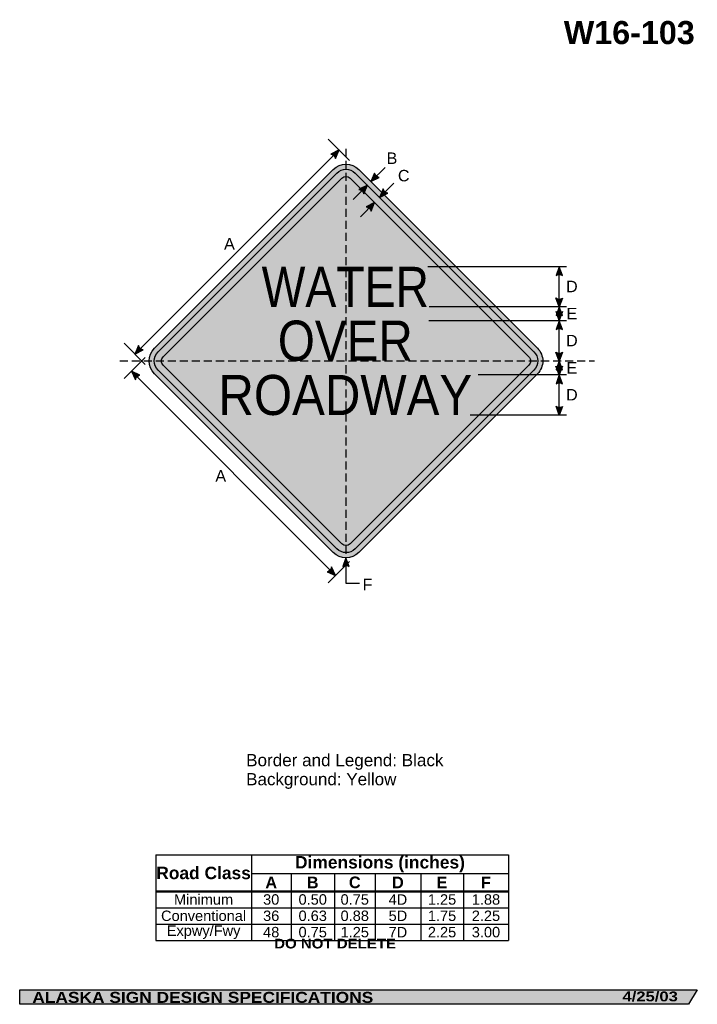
# Model space of a CAD drawing. Header units: feet. Extents: x 7 to 92, y 0 to 123.
import ezdxf
from ezdxf.enums import TextEntityAlignment as Align

# ---------------------------------------------------------------- set-up
doc = ezdxf.new("R2010")
doc.units = ezdxf.units.FT
doc.header["$MEASUREMENT"] = 0
doc.linetypes.add('DASHED2', pattern=[0.375, 0.25, -0.125])
doc.layers.add('Sign', color=7, linetype='Continuous')
doc.styles.add('ARIAL', font='arial.ttf')
doc.styles.add('ARIAL B', font='arialbd.ttf')
doc.styles.add('ARIAL BLACK B', font='ariblk.ttf')
doc.styles.add('ARIAL BLACK BI', font='ariblk.ttf')
doc.styles.add('FHWA SERIES D2000EX', font='txt')

# ---------------------------------------------------------------- blocks, each defined once
blk = doc.blocks.new('*T2')
at = {"color": 0, "linetype": 'ByBlock', "lineweight": -2, "transparency": 16777216}
for p, q in [((0, 0), (43.96297560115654, 0)), ((0, 0), (0, -10.683075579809)), ((11.9071627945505, 0), (11.9071627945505, -4.553775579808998)), ((43.96297560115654, 0), (43.96297560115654, -10.683075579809)), ((11.9071627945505, -2.3558341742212), (43.96297560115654, -2.3558341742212)), ((16.85422311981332, -2.3558341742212), (16.85422311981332, -4.553775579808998)), ((22.25542744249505, -2.3558341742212), (22.25542744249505, -4.553775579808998)), ((27.33004850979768, -2.3558341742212), (27.33004850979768, -4.553775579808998)), ((33.01336038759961, -2.3558341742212), (33.01336038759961, -4.553775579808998)), ((38.32618790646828, -2.3558341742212), (38.32618790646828, -4.553775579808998)), ((0, -4.553775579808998), (43.96297560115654, -4.553775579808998)), ((0, -4.598775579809), (43.96297560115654, -4.598775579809)), ((11.9071627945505, -4.598775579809), (11.9071627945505, -10.683075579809)), ((16.85422311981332, -4.598775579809), (16.85422311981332, -10.683075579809)), ((22.25542744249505, -4.598775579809), (22.25542744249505, -10.683075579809)), ((27.33004850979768, -4.598775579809), (27.33004850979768, -10.683075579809)), ((33.01336038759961, -4.598775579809), (33.01336038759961, -10.683075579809)), ((38.32618790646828, -4.598775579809), (38.32618790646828, -10.683075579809)), ((0, -6.611875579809), (43.96297560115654, -6.611875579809)), ((0, -8.647475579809), (43.96297560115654, -8.647475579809)), ((0, -10.683075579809), (43.96297560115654, -10.683075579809))]:
    blk.add_line(p, q, dxfattribs=at)
at = {"color": 18, "transparency": 16777216, "attachment_point": 5}
for s, insert, char_height, width, style in [('Road Class', (5.953581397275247, -2.288137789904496), 1.55, 11.7871627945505, 'ARIAL B'), ('Dimensions (inches)', (27.93506919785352, -1.1779170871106), 1.55, 31.93581280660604, 'ARIAL B'), ('A', (14.38069295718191, -3.466054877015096), 1.45, 4.827060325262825, 'ARIAL B'), ('B', (19.55482528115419, -3.466054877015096), 1.45, 5.281204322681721, 'ARIAL B'), ('C', (24.79273797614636, -3.466054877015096), 1.45, 4.954621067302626, 'ARIAL B'), ('D', (30.17170444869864, -3.466054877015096), 1.45, 5.563311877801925, 'ARIAL B'), ('E', (35.66977414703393, -3.466054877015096), 1.45, 5.19282751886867, 'ARIAL B'), ('F', (41.14458175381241, -3.466054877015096), 1.45, 5.516787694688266, 'ARIAL B'), ('Minimum', (5.953581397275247, -5.594075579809), 1.3, 11.7871627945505, 'ARIAL'), ('30', (14.38069295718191, -5.594075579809), 1.3, 4.827060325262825, 'ARIAL'), ('0.50', (19.55482528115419, -5.594075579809), 1.3, 5.281204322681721, 'ARIAL'), ('0.75', (24.79273797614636, -5.594075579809), 1.3, 4.954621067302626, 'ARIAL'), ('4D', (30.17170444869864, -5.594075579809), 1.3, 5.563311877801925, 'ARIAL'), ('1.25', (35.66977414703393, -5.594075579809), 1.3, 5.19282751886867, 'ARIAL'), ('1.88', (41.14458175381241, -5.594075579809), 1.3, 5.516787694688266, 'ARIAL'), ('Conventional', (5.953581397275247, -7.629675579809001), 1.3, 11.7871627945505, 'ARIAL'), ('36', (14.38069295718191, -7.629675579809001), 1.3, 4.827060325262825, 'ARIAL'), ('0.63', (19.55482528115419, -7.629675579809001), 1.3, 5.281204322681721, 'ARIAL'), ('0.88', (24.79273797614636, -7.629675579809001), 1.3, 4.954621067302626, 'ARIAL'), ('5D', (30.17170444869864, -7.629675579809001), 1.3, 5.563311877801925, 'ARIAL'), ('1.75', (35.66977414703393, -7.629675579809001), 1.3, 5.19282751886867, 'ARIAL'), ('2.25', (41.14458175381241, -7.629675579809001), 1.3, 5.516787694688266, 'ARIAL'), ('Expwy/Fwy', (5.953581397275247, -9.665275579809), 1.3, 11.7871627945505, 'ARIAL'), ('48', (14.38069295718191, -9.665275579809), 1.3, 4.827060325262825, 'ARIAL'), ('0.75', (19.55482528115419, -9.665275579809), 1.3, 5.281204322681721, 'ARIAL'), ('1.25', (24.79273797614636, -9.665275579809), 1.3, 4.954621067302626, 'ARIAL'), ('7D', (30.17170444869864, -9.665275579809), 1.3, 5.563311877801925, 'ARIAL'), ('2.25', (35.66977414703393, -9.665275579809), 1.3, 5.19282751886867, 'ARIAL'), ('3.00', (41.14458175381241, -9.665275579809), 1.3, 5.516787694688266, 'ARIAL')]:
    blk.add_mtext(s, dxfattribs=dict(at, insert=insert, char_height=char_height, width=width, style=style))

msp = doc.modelspace()

# ---------------------------------------------------------------- hatches: boundary and pattern name
h = msp.add_hatch(color=256)
h.dxf.hatch_style = 1
edge = h.paths.add_edge_path()
edge.add_line((46.75883632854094, 105.7839914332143), (47.20936734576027, 106.8569334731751))
edge.add_line((47.20936734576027, 106.8569334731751), (46.15848735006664, 106.339563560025))
edge.add_arc((46.04978445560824, 105.6199462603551), 0.7277811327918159, 13.026667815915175, 81.41004076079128, ccw=False)
at = {"true_color": 0xffff00}
h = msp.add_hatch(color=2, dxfattribs=at)
h.dxf.hatch_style = 1
h.paths.add_polyline_path([(24.1952513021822, 82.13397607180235, 0.4143489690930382), (24.19749527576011, 78.94975191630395), (46.46911490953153, 56.67813194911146, 0.4147360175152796), (49.65544221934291, 56.68248370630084), (71.92495903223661, 78.95199555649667, 0.4145503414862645), (71.9216172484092, 82.13731785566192), (49.65109542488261, 104.4078396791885, 0.4140749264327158), (46.46836154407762, 104.4070863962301)])
h.paths.add_polyline_path([(24.64248139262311, 79.39557210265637), (46.91430687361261, 57.12374618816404, 0.4148540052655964), (49.20949517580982, 57.12734296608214), (71.47934468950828, 79.39718741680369, 0.4146352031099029), (71.4766053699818, 81.69152343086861), (49.20590315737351, 103.9622257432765, 0.4140749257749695), (46.9137646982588, 103.9616832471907), (24.64119954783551, 81.68911821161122, 0.4145409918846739)], flags=16)
h.paths.add_polyline_path([(47.53578501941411, 103.3396629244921), (25.26321987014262, 81.06709789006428, 0.4146977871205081), (25.26408692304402, 80.01800721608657), (47.5357836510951, 57.74630979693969, 0.4153661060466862), (48.58648778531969, 57.74837621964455), (70.85702943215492, 80.01891266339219, 0.4149035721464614), (70.85529513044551, 81.06879302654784), (48.5844255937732, 103.3396629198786, 0.4142135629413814)], flags=0)
h = msp.add_hatch(color=256)
h.dxf.hatch_style = 1
h.paths.add_polyline_path([(24.64119954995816, 81.68911821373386, 0.4145409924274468), (24.64248139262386, 79.39557210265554), (46.91430687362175, 57.12374618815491, 0.4148540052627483), (49.20949517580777, 57.12734296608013), (71.47934468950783, 79.39718741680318, 0.4146352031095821), (71.47660536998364, 81.69152343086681), (49.20590315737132, 103.9622257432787, 0.4140749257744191), (46.91376469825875, 103.9616832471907)])
h.paths.add_polyline_path([(47.53578501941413, 103.3396629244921), (25.26321987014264, 81.0670978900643, 0.4146977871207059), (25.26408692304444, 80.01800721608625), (47.53578365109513, 57.74630979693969, 0.4153661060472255), (48.58648778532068, 57.74837621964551), (70.85702943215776, 80.01891266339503, 0.4149035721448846), (70.85529513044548, 81.0687930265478), (48.58442559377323, 103.3396629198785, 0.4142135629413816)], flags=16)
h = msp.add_hatch(color=2, dxfattribs=at)
h.dxf.hatch_style = 1
h.paths.add_polyline_path([(25.26321987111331, 81.06709789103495, 0.4146977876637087), (25.26408692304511, 80.01800721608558), (47.53578365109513, 57.7463097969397, 0.4153661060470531), (48.58648778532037, 57.74837621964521), (70.85702943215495, 80.01891266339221, 0.4149035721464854), (70.85529513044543, 81.06879302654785), (48.58442559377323, 103.3396629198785, 0.414213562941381), (47.53578501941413, 103.3396629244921)])
h = msp.add_hatch(color=256)
h.dxf.hatch_style = 1
edge = h.paths.add_edge_path()
edge.add_line((51.60606061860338, 103.9763475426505), (51.15552960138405, 102.9034055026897))
edge.add_line((51.15552960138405, 102.9034055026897), (52.20640959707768, 103.4207754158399))
edge.add_arc((52.31511249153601, 104.1403927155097), 0.7277811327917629, 193.0266678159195, 261.4100407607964, ccw=False)
h = msp.add_hatch(color=256)
h.dxf.hatch_style = 1
edge = h.paths.add_edge_path()
edge.add_line((50.27227318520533, 101.37195813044), (50.72280420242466, 102.4449001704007))
edge.add_line((50.72280420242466, 102.4449001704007), (49.67192420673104, 101.9275302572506))
edge.add_arc((49.56322131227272, 101.2079129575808), 0.7277811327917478, 13.026667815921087, 81.41004076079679, ccw=False)
at = {"true_color": 0xffffff}
h = msp.add_hatch(color=7, dxfattribs=at)
h.dxf.hatch_style = 1
h.paths.add_polyline_path([(50.72280420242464, 102.4449001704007), (49.88946051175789, 102.0346278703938), (50.35503427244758, 101.5690541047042)])
h = msp.add_hatch(color=256)
h.dxf.hatch_style = 1
edge = h.paths.add_edge_path()
edge.add_line((52.69158922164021, 101.9995881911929), (52.24105820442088, 100.9266461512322))
edge.add_line((52.24105820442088, 100.9266461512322), (53.2919382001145, 101.4440160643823))
edge.add_arc((53.40064109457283, 102.1636333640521), 0.727781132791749, 193.0266678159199, 261.4100407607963, ccw=False)
h = msp.add_hatch(color=256)
h.dxf.hatch_style = 1
edge = h.paths.add_edge_path()
edge.add_line((51.18377801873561, 99.21933358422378), (51.63430903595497, 100.2922756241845))
edge.add_line((51.63430903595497, 100.2922756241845), (50.58342904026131, 99.7749057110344))
edge.add_arc((50.47472614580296, 99.05528841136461), 0.7277811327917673, 13.026667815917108, 81.41004076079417, ccw=False)
h = msp.add_hatch(color=256)
h.dxf.hatch_style = 1
edge = h.paths.add_edge_path()
edge.add_line((75.05122960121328, 91.20664081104), (74.64085200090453, 92.29557287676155))
edge.add_line((74.64085200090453, 92.29557287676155), (74.23330885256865, 91.1974249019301))
edge.add_arc((74.64905174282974, 90.6000780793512), 0.7277811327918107, 56.453865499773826, 124.83723844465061, ccw=False)
h = msp.add_hatch(color=256)
h.dxf.hatch_style = 1
edge = h.paths.add_edge_path()
edge.add_line((75.0492667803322, 88.38580704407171), (74.63888918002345, 87.29687497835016))
edge.add_line((74.63888918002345, 87.29687497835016), (74.23134603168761, 88.39502295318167))
edge.add_arc((74.6470889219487, 88.9923697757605), 0.727781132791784, 235.1627615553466, 303.5461345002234)
h = msp.add_hatch(color=256)
h.dxf.hatch_style = 1
edge = h.paths.add_edge_path()
edge.add_line((75.05122960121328, 86.2131512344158), (74.64085200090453, 87.30208330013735))
edge.add_line((74.64085200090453, 87.30208330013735), (74.23330885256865, 86.20393532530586))
edge.add_arc((74.64905174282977, 85.606588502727), 0.7277811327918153, 56.453865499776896, 124.837238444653, ccw=False)
h = msp.add_hatch(color=256)
h.dxf.hatch_style = 1
edge = h.paths.add_edge_path()
edge.add_line((75.05746652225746, 86.69031224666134), (74.6470889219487, 85.60138018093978))
edge.add_line((74.6470889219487, 85.60138018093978), (74.23954577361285, 86.69952815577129))
edge.add_arc((74.65528866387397, 87.29687497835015), 0.7277811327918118, 235.1627615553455, 303.5461345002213)
h = msp.add_hatch(color=256)
h.dxf.hatch_style = 1
edge = h.paths.add_edge_path()
edge.add_line((75.05122960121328, 84.46575540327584), (74.64085200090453, 85.55468746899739))
edge.add_line((74.64085200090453, 85.55468746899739), (74.23330885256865, 84.45653949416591))
edge.add_arc((74.64905174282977, 83.85919267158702), 0.7277811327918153, 56.45386549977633, 124.837238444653, ccw=False)
h = msp.add_hatch(color=256)
h.dxf.hatch_style = 1
edge = h.paths.add_edge_path()
edge.add_line((22.2040542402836, 82.47403139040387), (21.75352322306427, 81.40108935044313))
edge.add_line((21.75352322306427, 81.40108935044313), (22.8044032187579, 81.91845926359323))
edge.add_arc((22.91310611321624, 82.63807656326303), 0.7277811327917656, 193.0266678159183, 261.410040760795, ccw=False)
h = msp.add_hatch(color=256)
h.dxf.hatch_style = 1
edge = h.paths.add_edge_path()
edge.add_line((75.0492667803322, 81.62670955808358), (74.63888918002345, 80.53777749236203))
edge.add_line((74.63888918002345, 80.53777749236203), (74.23134603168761, 81.63592546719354))
edge.add_arc((74.64708892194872, 82.23327228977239), 0.727781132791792, 235.1627615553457, 303.5461345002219)
h = msp.add_hatch(color=256)
h.dxf.hatch_style = 1
edge = h.paths.add_edge_path()
edge.add_line((75.0492667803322, 79.88320288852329), (74.63888918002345, 78.79427082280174))
edge.add_line((74.63888918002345, 78.79427082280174), (74.23134603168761, 79.89241879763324))
edge.add_arc((74.6470889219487, 80.48976562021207), 0.727781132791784, 235.1627615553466, 303.5461345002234)
h = msp.add_hatch(color=256)
h.dxf.hatch_style = 1
edge = h.paths.add_edge_path()
edge.add_line((75.05122960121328, 79.45405374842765), (74.64085200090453, 80.54298581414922))
edge.add_line((74.64085200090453, 80.54298581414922), (74.23330885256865, 79.44483783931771))
edge.add_arc((74.64905174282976, 78.84749101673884), 0.7277811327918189, 56.453865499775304, 124.83723844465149, ccw=False)
h = msp.add_hatch(color=256)
h.dxf.hatch_style = 1
edge = h.paths.add_edge_path()
edge.add_line((22.38021405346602, 78.78490834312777), (21.31525516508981, 79.25399829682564))
edge.add_line((21.31525516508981, 79.25399829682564), (21.81430328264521, 78.19429486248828))
edge.add_arc((22.53192499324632, 78.07311541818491), 0.7277811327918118, 102.03193320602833, 170.415306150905, ccw=False)
h = msp.add_hatch(color=256)
h.dxf.hatch_style = 1
edge = h.paths.add_edge_path()
edge.add_line((75.05122960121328, 77.71054707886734), (74.64085200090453, 78.79947914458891))
edge.add_line((74.64085200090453, 78.79947914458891), (74.23330885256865, 77.70133116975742))
edge.add_arc((74.64905174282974, 77.10398434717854), 0.7277811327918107, 56.453865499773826, 124.83723844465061, ccw=False)
h = msp.add_hatch(color=256)
h.dxf.hatch_style = 1
edge = h.paths.add_edge_path()
edge.add_line((75.05122960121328, 74.88580706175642), (74.64085200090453, 73.79687499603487))
edge.add_line((74.64085200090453, 73.79687499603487), (74.23330885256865, 74.89502297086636))
edge.add_arc((74.64905174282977, 75.49236979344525), 0.7277811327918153, 235.162761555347, 303.5461345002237)
h = msp.add_hatch(color=256)
h.dxf.hatch_style = 1
edge = h.paths.add_edge_path()
edge.add_line((48.47028876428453, 54.9306313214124), (48.05991116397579, 56.01956338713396))
edge.add_line((48.05991116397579, 56.01956338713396), (47.65236801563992, 54.92141541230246))
edge.add_arc((48.06811090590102, 54.3240685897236), 0.7277811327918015, 56.4538654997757, 124.8372384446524, ccw=False)
h = msp.add_hatch(color=256)
h.dxf.hatch_style = 1
edge = h.paths.add_edge_path()
edge.add_line((45.70614039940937, 54.26724412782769), (46.77109928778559, 53.79815417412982))
edge.add_line((46.77109928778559, 53.79815417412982), (46.27205117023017, 54.85785760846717))
edge.add_arc((45.55442945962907, 54.97903705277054), 0.7277811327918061, 282.0319332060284, 350.4153061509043, ccw=False)
at = {"layer": 'Sign', "true_color": 0x000000}
msp.add_hatch(color=18, dxfattribs=at).paths.add_polyline_path([(7.399373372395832, 2.133735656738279), (91.84195454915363, 2.133735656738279), (90.75006357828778, 0.3343149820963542), (7.402168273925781, 0.3343149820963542)], flags=0)

# ---------------------------------------------------------------- linework, layer by layer
for p, q in [((24.3608398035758, 18.99055334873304), (68.32381540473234, 18.99055334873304)), ((24.3608398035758, 14.47551378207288), (68.32381540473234, 14.47551378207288)), ((24.3608398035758, 14.36028602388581), (68.32381540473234, 14.36028602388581))]:
    msp.add_line(p, q)
for points in [[(46.75883632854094, 105.7839914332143), (47.20936734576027, 106.8569334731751), (46.15848735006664, 106.339563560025, -0.307560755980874), (46.75883632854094, 105.7839914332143, -4.141293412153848)], [(51.60606061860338, 103.9763475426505), (51.15552960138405, 102.9034055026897), (52.20640959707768, 103.4207754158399, -0.307560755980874), (51.60606061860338, 103.9763475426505, -4.141293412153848)], [(50.27227318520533, 101.37195813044), (50.72280420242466, 102.4449001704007), (49.67192420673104, 101.9275302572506, -0.307560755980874), (50.27227318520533, 101.37195813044, -4.141293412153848)], [(52.69158922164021, 101.9995881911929), (52.24105820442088, 100.9266461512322), (53.2919382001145, 101.4440160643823, -0.307560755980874), (52.69158922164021, 101.9995881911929, -4.141293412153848)], [(51.18377801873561, 99.21933358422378), (51.63430903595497, 100.2922756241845), (50.58342904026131, 99.7749057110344, -0.307560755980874), (51.18377801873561, 99.21933358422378, -4.141293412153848)], [(75.05122960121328, 91.20664081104), (74.64085200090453, 92.29557287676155), (74.23330885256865, 91.1974249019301, -0.307560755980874), (75.05122960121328, 91.20664081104, -4.141293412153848)], [(75.0492667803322, 88.38580704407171), (74.63888918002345, 87.29687497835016), (74.23134603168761, 88.39502295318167, 0.307560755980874), (75.0492667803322, 88.38580704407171, 4.141293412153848)], [(75.05122960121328, 86.2131512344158), (74.64085200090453, 87.30208330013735), (74.23330885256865, 86.20393532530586, -0.307560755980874), (75.05122960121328, 86.2131512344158, -4.141293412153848)], [(75.05746652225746, 86.69031224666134), (74.6470889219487, 85.60138018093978), (74.23954577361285, 86.69952815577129, 0.307560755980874), (75.05746652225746, 86.69031224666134, 4.141293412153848)], [(75.05122960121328, 84.46575540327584), (74.64085200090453, 85.55468746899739), (74.23330885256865, 84.45653949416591, -0.307560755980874), (75.05122960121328, 84.46575540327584, -4.141293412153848)], [(22.2040542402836, 82.47403139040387), (21.75352322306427, 81.40108935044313), (22.8044032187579, 81.91845926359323, -0.307560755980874), (22.2040542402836, 82.47403139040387, -4.141293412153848)], [(75.0492667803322, 81.62670955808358), (74.63888918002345, 80.53777749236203), (74.23134603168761, 81.63592546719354, 0.307560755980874), (75.0492667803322, 81.62670955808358, 4.141293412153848)], [(75.0492667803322, 79.88320288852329), (74.63888918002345, 78.79427082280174), (74.23134603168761, 79.89241879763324, 0.307560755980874), (75.0492667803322, 79.88320288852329, 4.141293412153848)], [(75.05122960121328, 79.45405374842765), (74.64085200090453, 80.54298581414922), (74.23330885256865, 79.44483783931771, -0.307560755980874), (75.05122960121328, 79.45405374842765, -4.141293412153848)], [(22.38021405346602, 78.78490834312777), (21.31525516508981, 79.25399829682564), (21.81430328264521, 78.19429486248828, -0.307560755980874), (22.38021405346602, 78.78490834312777, -4.141293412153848)], [(75.05122960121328, 77.71054707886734), (74.64085200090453, 78.79947914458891), (74.23330885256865, 77.70133116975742, -0.307560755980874), (75.05122960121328, 77.71054707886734, -4.141293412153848)], [(75.05122960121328, 74.88580706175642), (74.64085200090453, 73.79687499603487), (74.23330885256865, 74.89502297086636, 0.307560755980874), (75.05122960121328, 74.88580706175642, 4.141293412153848)], [(48.47028876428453, 54.9306313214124), (48.05991116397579, 56.01956338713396), (47.65236801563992, 54.92141541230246, -0.307560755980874), (48.47028876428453, 54.9306313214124, -4.141293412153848)], [(45.70614039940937, 54.26724412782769), (46.77109928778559, 53.79815417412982), (46.27205117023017, 54.85785760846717, -0.307560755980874), (45.70614039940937, 54.26724412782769, -4.141293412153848)]]:
    msp.add_lwpolyline(points, format="xyb")
for points in [[(46.46872396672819, 104.40744873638, -0.4140082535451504), (49.65109542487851, 104.4078396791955), (71.92161724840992, 82.13731785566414, -0.4145503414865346), (71.92495903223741, 78.9519955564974), (49.64825519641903, 56.6752966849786, -0.4134136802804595), (46.4691149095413, 56.67813194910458), (24.19451595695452, 78.95273123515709, -0.4138008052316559), (24.19525130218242, 82.13397607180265)], [(46.91407226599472, 103.9619907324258, -0.4139963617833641), (49.20590315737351, 103.9622257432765), (71.47660536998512, 81.69152343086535, -0.4146352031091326), (71.47934468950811, 79.39718741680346), (49.20339603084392, 57.12124382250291, -0.4132958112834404), (46.91430687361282, 57.12374618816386), (24.63991911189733, 79.39813438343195, -0.4138008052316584), (24.64086533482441, 81.68878390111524)], [(47.5359930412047, 103.3398708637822, -0.4139587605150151), (48.58417734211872, 103.3399110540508), (70.85529513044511, 81.06879302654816, -0.4149035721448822), (70.85702943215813, 80.01891266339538), (48.58236291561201, 57.74425135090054, -0.4129231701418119), (47.5360322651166, 57.7460613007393), (25.26235423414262, 80.01973990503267, -0.4136441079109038), (25.26306703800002, 81.06694501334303)]]:
    msp.add_lwpolyline(points, format="xyb", close=True)
at = {"color": 7, "true_color": 0xffffff}
msp.add_lwpolyline([(50.72280420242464, 102.4449001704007), (49.88946051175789, 102.0346278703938), (50.35503427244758, 101.5690541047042)], close=True, dxfattribs=at)
at = {"layer": 'Sign', "color": 18, "lineweight": -3, "true_color": 0x000000}
for p, q in [((48.50757118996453, 105.5513639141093), (45.85592076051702, 108.2030143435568)), ((21.75352322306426, 81.40108935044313), (47.20936734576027, 106.8569334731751)), ((52.92329655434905, 104.6711724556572), (51.15552960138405, 102.9034055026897)), ((48.95503724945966, 100.6771332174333), (50.72280420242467, 102.4449001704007)), ((54.00882515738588, 102.6944131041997), (52.24105820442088, 100.9266461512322)), ((49.86654208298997, 98.52450867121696), (51.63430903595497, 100.2922756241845)), ((75.54188066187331, 92.29557287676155), (58.2502140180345, 92.29557287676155)), ((74.64085200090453, 73.79687499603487), (74.64085200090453, 92.29557287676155)), ((75.54188066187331, 87.30208330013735), (58.41688068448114, 87.30208330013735)), ((75.54188066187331, 85.55468746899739), (58.39604735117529, 85.55468746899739)), ((23.05172706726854, 80.09551979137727), (20.40007663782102, 82.74717022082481)), ((23.05172706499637, 80.99045183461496), (20.40007663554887, 78.33880140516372)), ((21.31525516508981, 79.25399829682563), (46.77109928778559, 53.79815417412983)), ((75.54188066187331, 78.79947914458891), (64.54188066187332, 78.79947914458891)), ((75.54188066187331, 73.80208331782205), (63.54188066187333, 73.80208331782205)), ((48.50757118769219, 55.53460771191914), (45.85592075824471, 52.8829572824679)), ((48.05991116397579, 56.01956338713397), (48.05991116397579, 52.82421924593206)), ((48.05991116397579, 52.82421924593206), (49.74216433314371, 52.82421924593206))]:
    msp.add_line(p, q, dxfattribs=at)
at = {"layer": 'Sign', "color": 18, "linetype": 'DASHED2', "lineweight": -3, "ltscale": 4, "true_color": 0x000000}
for points in [[(48.0601051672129, 107.0013191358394), (48.05991116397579, 56.01956338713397)], [(19.86199451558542, 80.54298581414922), (79.0286611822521, 80.54298581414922)]]:
    msp.add_lwpolyline(points, dxfattribs=at)
at = {"layer": 'Sign', "color": 18, "lineweight": -3, "true_color": 0x000000}
msp.add_lwpolyline([(48.0601051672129, 53.66798580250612), (48.0601051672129, 53.17432273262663), (48.0601051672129, 53.17432273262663)], dxfattribs=at)
at = {"layer": 'Sign', "color": 250, "lineweight": -3, "true_color": 0x1f1a17}
msp.add_lwpolyline([(7.399373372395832, 2.133735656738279), (91.84195454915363, 2.133735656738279), (90.75006357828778, 0.3343149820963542), (7.402168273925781, 0.3343149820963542)], close=True, dxfattribs=at)

# ---------------------------------------------------------------- block references
msp.add_blockref('*T2', (24.3608398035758, 18.99055334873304))

# ---------------------------------------------------------------- texts
at = {"layer": 'Sign', "color": 18, "true_color": 0x000000}
for s, height, style, p, p2 in [('W16-103', 2.879075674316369, 'ARIAL B', (75.20486928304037, 120.0489387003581), (91.52486850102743, 120.0489387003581)), ('B', 1.438096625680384, 'ARIAL', (53.11765685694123, 105.1036823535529), (54.45765685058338, 105.1036823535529)), ('C', 1.427342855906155, 'ARIAL', (54.53432352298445, 102.9370156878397), (55.97432358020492, 102.9370156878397)), ('A', 1.43494520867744, 'ARIAL', (32.86765686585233, 94.43701569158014), (34.20765685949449, 94.43701569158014)), ('WATER', 4.999796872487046, 'FHWA SERIES D2000EX', (37.55177183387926, 87.2869895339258), (58.40177221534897, 87.2869895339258)), ('D', 1.427342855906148, 'ARIAL', (75.49265685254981, 89.11687496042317), (76.93265690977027, 89.11687496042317)), ('E', 1.438096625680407, 'ARIAL', (75.53432351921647, 85.72868236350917), (76.87432351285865, 85.72868236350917)), ('OVER', 4.998594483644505, 'FHWA SERIES D2000EX', (39.56727183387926, 80.57848954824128), (56.38627144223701, 80.57848954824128)), ('D', 1.427342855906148, 'ARIAL', (75.49265685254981, 82.37208331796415), (76.93265690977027, 82.37208331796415)), ('E', 1.438096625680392, 'ARIAL', (75.53432351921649, 78.978682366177), (76.87432351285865, 78.978682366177)), ('ROADWAY', 4.991779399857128, 'FHWA SERIES D2000EX', (32.16552183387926, 73.80765622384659), (63.78802129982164, 73.80765622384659)), ('D', 1.427342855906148, 'ARIAL', (75.49265685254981, 75.61687499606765), (76.93265690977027, 75.61687499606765)), ('A', 1.434945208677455, 'ARIAL', (31.78432353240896, 65.4995157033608), (33.12432352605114, 65.4995157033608)), ('F', 1.429672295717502, 'ARIAL', (50.12807353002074, 51.95784904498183), (51.34807355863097, 51.95784904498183)), ('Border and Legend: Black', 1.522193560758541, 'ARIAL', (35.62178802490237, 30.01679212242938), (60.21154785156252, 30.01679212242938)), ('Background: Yellow', 1.516371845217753, 'ARIAL', (35.62178802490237, 27.64465345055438), (54.34473943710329, 27.64465345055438))]:
    msp.add_text(s, height=height, dxfattribs=dict(at, style=style)).set_placement(p, p2, align=Align.ALIGNED)
at = {"layer": 'Sign', "color": 7, "true_color": 0xffffff}
for s, height, style, p, p2 in [('DO NOT DELETE', 1.207680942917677, 'ARIAL BLACK B', (39.11424361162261, 7.299309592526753), (54.29757748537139, 7.299309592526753)), ('ALASKA SIGN DESIGN SPECIFICATIONS', 1.370356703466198, 'ARIAL BLACK BI', (8.970644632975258, 0.51299053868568), (51.45731099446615, 0.51299053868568)), ('4/25/03', 1.22700082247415, 'ARIAL BLACK BI', (82.51744345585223, 0.7043380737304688), (89.41743989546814, 0.7043380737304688))]:
    msp.add_text(s, height=height, dxfattribs=dict(at, style=style)).set_placement(p, p2, align=Align.ALIGNED)

doc.saveas('drawing.dxf')
